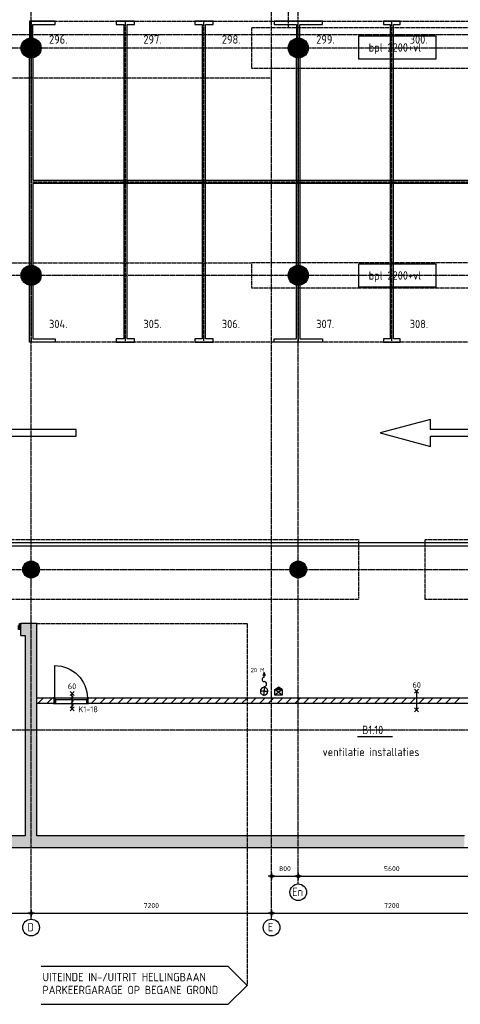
# Model space of a CAD drawing. Extents: x 3380 to 143674, y 4709 to 79406.
# Tile 7 of 24: x 45859 to 59054, y 4709 to 34163. Entities that reach past the tile are written whole.
import ezdxf
from ezdxf.enums import TextEntityAlignment as Align

# ---------------------------------------------------------------- set-up
doc = ezdxf.new("R2010")
doc.units = 0
doc.header["$LTSCALE"] = 100
for name, pattern in [('CENTER2', [1.125, 0.75, -0.125, 0.125, -0.125]), ('DASHED', [0.75, 0.5, -0.25]), ('HIDDEN', [0.375, 0.25, -0.125])]:
    doc.linetypes.add(name, pattern=pattern)
doc.layers.get('0').update_dxf_attribs({"linetype": 'CONTINUOUS'})
doc.layers.get('DEFPOINTS').update_dxf_attribs({"linetype": 'CONTINUOUS'})
for name, color, linetype in [('BOUWKUNDIG', 11, 'CONTINUOUS'), ('PARKEREN', 8, 'HIDDEN'), ('STRAMIEN', 7, 'CENTER2'), ('TEKST', 11, 'CONTINUOUS')]:
    doc.layers.add(name, color=color, linetype=linetype)
doc.styles.add('BURO', font='ISO.SHX')
doc.styles.add('PIETERS', font='ISO.SHX')
doc.styles.get("Standard").update_dxf_attribs({"font": 'ISO.SHX'})
doc.dimstyles.new('1-50', dxfattribs={"dimscale": 50, "dimtxt": 3, "dimasz": 1, "dimexe": 0, "dimexo": 0, "dimgap": 1, "dimtad": 1, "dimdec": 0, "dimtxsty": 'STANDARD', "dimblk1": 'B-TOD', "dimblk2": 'B-TOD', "dimsah": 1, "dimcen": 0, "dimse1": 1, "dimse2": 1, "dimclrd": 256, "dimclre": 256, "dimclrt": 256, "dimazin": 3, "dimtfac": 1, "dimtdec": 0, "dimtmove": 0, "dimatfit": 3, "dimtolj": 1})

# ---------------------------------------------------------------- blocks, each defined once
blk = doc.blocks.new('B-TOD')
for p, q in [((-2, 0), (2, 0)), ((0, -2), (0, 2))]:
    blk.add_line(p, q)
blk.add_circle((0, 0), 0.86)
blk = doc.blocks.new('*D13')
at = {"linetype": 'BYBLOCK'}
blk.add_line((8748, -173168), (15848, -173168), dxfattribs=at)
at = {"layer": 'DEFPOINTS', "color": 0, "linetype": 'BYBLOCK'}
for p in [(15898, -173168), (8698, -173352), (15898, -173352)]:
    blk.add_point(p, dxfattribs=at)
at = {"linetype": 'BYBLOCK', "xscale": 50, "yscale": 50, "zscale": 50, "rotation": 180}
blk.add_blockref('B-TOD', (8698, -173168), dxfattribs=at)
at = {"linetype": 'BYBLOCK', "xscale": 50, "yscale": 50, "zscale": 50}
blk.add_blockref('B-TOD', (15898, -173168), dxfattribs=at)
at = {"linetype": 'BYBLOCK'}
blk.add_text('7200', height=150, dxfattribs=at).set_placement((12298, -173018), align=Align.CENTER)
blk = doc.blocks.new('*D14')
at = {"linetype": 'BYBLOCK'}
blk.add_line((1548, -173168), (8648, -173168), dxfattribs=at)
at = {"layer": 'DEFPOINTS', "color": 0, "linetype": 'BYBLOCK'}
for p in [(8698, -173168), (1498, -173352), (8698, -173352)]:
    blk.add_point(p, dxfattribs=at)
at = {"linetype": 'BYBLOCK', "xscale": 50, "yscale": 50, "zscale": 50, "rotation": 180}
blk.add_blockref('B-TOD', (1498, -173168), dxfattribs=at)
at = {"linetype": 'BYBLOCK', "xscale": 50, "yscale": 50, "zscale": 50}
blk.add_blockref('B-TOD', (8698, -173168), dxfattribs=at)
at = {"linetype": 'BYBLOCK'}
blk.add_text('7200', height=150, dxfattribs=at).set_placement((5098, -173018), align=Align.CENTER)
blk = doc.blocks.new('*D19')
at = {"linetype": 'BYBLOCK'}
blk.add_line((16748, -172064), (22248, -172064), dxfattribs=at)
at = {"layer": 'DEFPOINTS', "color": 0, "linetype": 'BYBLOCK'}
for p in [(22298, -171785), (22298, -172064), (16698, -172457)]:
    blk.add_point(p, dxfattribs=at)
at = {"linetype": 'BYBLOCK', "xscale": 50, "yscale": 50, "zscale": 50, "rotation": 180}
blk.add_blockref('B-TOD', (16698, -172064), dxfattribs=at)
at = {"linetype": 'BYBLOCK', "xscale": 50, "yscale": 50, "zscale": 50}
blk.add_blockref('B-TOD', (22298, -172064), dxfattribs=at)
at = {"linetype": 'BYBLOCK'}
blk.add_text('5600', height=150, dxfattribs=at).set_placement((19498, -171914), align=Align.CENTER)
blk = doc.blocks.new('*D20')
at = {"linetype": 'BYBLOCK'}
blk.add_line((15948, -173168), (23048, -173168), dxfattribs=at)
at = {"layer": 'DEFPOINTS', "color": 0, "linetype": 'BYBLOCK'}
for p in [(23098, -173168), (15898, -173352), (23098, -173352)]:
    blk.add_point(p, dxfattribs=at)
at = {"linetype": 'BYBLOCK', "xscale": 50, "yscale": 50, "zscale": 50, "rotation": 180}
blk.add_blockref('B-TOD', (15898, -173168), dxfattribs=at)
at = {"linetype": 'BYBLOCK', "xscale": 50, "yscale": 50, "zscale": 50}
blk.add_blockref('B-TOD', (23098, -173168), dxfattribs=at)
at = {"linetype": 'BYBLOCK'}
blk.add_text('7200', height=150, dxfattribs=at).set_placement((19498, -173018), align=Align.CENTER)
blk = doc.blocks.new('*D21')
at = {"linetype": 'BYBLOCK'}
blk.add_line((15948, -172064), (16648, -172064), dxfattribs=at)
at = {"layer": 'DEFPOINTS', "color": 0, "linetype": 'BYBLOCK'}
for p in [(16698, -172064), (15898, -172457), (16698, -172457)]:
    blk.add_point(p, dxfattribs=at)
at = {"linetype": 'BYBLOCK', "xscale": 50, "yscale": 50, "zscale": 50, "rotation": 180}
blk.add_blockref('B-TOD', (15898, -172064), dxfattribs=at)
at = {"linetype": 'BYBLOCK', "xscale": 50, "yscale": 50, "zscale": 50}
blk.add_blockref('B-TOD', (16698, -172064), dxfattribs=at)
at = {"linetype": 'BYBLOCK'}
blk.add_text('800', height=150, dxfattribs=at).set_placement((16298, -171914), align=Align.CENTER)

msp = doc.modelspace()

# ---------------------------------------------------------------- linework, layer by layer
at = {"layer": 'BOUWKUNDIG', "linetype": 'HIDDEN'}
for p, q in [((53902, 40316), (53902, 33916)), ((53402, 32416), (39102, 32416)), ((39602, 26891), (52802, 26891)), ((61202, 26891), (52802, 26891)), ((52802, 26891), (52802, 26141)), ((52802, 26141), (61202, 26141))]:
    msp.add_line(p, q, dxfattribs=at)
at = {"layer": 'BOUWKUNDIG'}
for p, q in [((45896.9, 16085.8), (45866.9, 16085.8)), ((45866.9, 16085.8), (45866.9, 15934.8)), ((45866.9, 15934.8), (45896.9, 15934.8)), ((45896.9, 15745.8), (45896.9, 16095.8)), ((45896.9, 15934.8), (45896.9, 16085.8)), ((53178.7, 14631.3), (53141.2, 14539.4)), ((53178.7, 14487.9), (53178.7, 14631.3)), ((53216.2, 14539.4), (53178.7, 14631.3)), ((53178.7, 14184.6), (53178.7, 14212.9)), ((46912, 13876), (47892, 13876)), ((46912, 13813), (46921, 13831)), ((46921, 13813), (46912, 13831)), ((46937, 13826), (47867, 13826)), ((46937, 13705), (47867, 13705)), ((47892, 13813), (47883, 13831)), ((47883, 13813), (47892, 13831))]:
    msp.add_line(p, q, dxfattribs=at)
at = {"layer": 'BOUWKUNDIG', "linetype": 'CONTINUOUS'}
for p, q in [((45866.9, 16046.8), (45896.9, 16016.8)), ((45866.9, 15993.8), (45896.9, 15963.8)), ((45866.9, 15940.8), (45872.9, 15934.8)), ((45881, 16085.8), (45896.9, 16069.9)), ((46377, 16095.8), (45896.9, 16095.8)), ((46377, 9745.8), (46377, 16095.8)), ((45896.9, 15745.8), (46027, 15745.8)), ((46027, 15745.8), (46027, 9745.8)), ((53494.6, 14126.4), (53604.9, 14197.9)), ((53715.2, 14126.4), (53604.9, 14197.9)), ((46417.6, 13716), (46567.6, 13866)), ((46682.7, 13716), (46832.7, 13866)), ((48008.6, 13716), (48158.6, 13866)), ((48273.7, 13716), (48423.7, 13866)), ((48538.9, 13716), (48688.9, 13866)), ((48804.1, 13716), (48954.1, 13866)), ((49069.2, 13716), (49219.2, 13866)), ((49334.4, 13716), (49484.4, 13866)), ((49599.6, 13716), (49749.6, 13866)), ((49864.7, 13716), (50014.7, 13866)), ((50129.9, 13716), (50279.9, 13866)), ((50395.1, 13716), (50545.1, 13866)), ((50660.2, 13716), (50810.2, 13866)), ((50925.4, 13716), (51075.4, 13866)), ((51190.6, 13716), (51340.6, 13866)), ((51455.7, 13716), (51605.7, 13866)), ((51720.9, 13716), (51870.9, 13866)), ((51986, 13716), (52136, 13866)), ((52251.2, 13716), (52401.2, 13866)), ((52516.4, 13716), (52666.4, 13866)), ((52781.5, 13716), (52931.5, 13866)), ((53046.7, 13716), (53196.7, 13866)), ((53311.9, 13716), (53461.9, 13866)), ((53715.2, 14126.4), (53494.8, 13957.7)), ((53714.9, 13957.7), (53494.8, 14126.4)), ((53494.8, 13957.7), (53494.8, 14126.4)), ((53494.8, 14126.4), (53715.2, 14126.4)), ((53714.9, 13957.7), (53494.8, 13957.7)), ((53577, 13716), (53727, 13866)), ((53715.2, 14126.4), (53714.9, 13957.7)), ((53842.2, 13716), (53992.2, 13866)), ((54107.4, 13716), (54257.4, 13866)), ((54372.5, 13716), (54522.5, 13866)), ((54637.7, 13716), (54787.7, 13866)), ((54902.9, 13716), (55052.9, 13866)), ((55168, 13716), (55318, 13866)), ((55433.2, 13716), (55583.2, 13866)), ((55698.4, 13716), (55848.4, 13866)), ((55963.5, 13716), (56113.5, 13866)), ((56228.7, 13716), (56378.7, 13866)), ((56493.9, 13716), (56643.9, 13866)), ((56759, 13716), (56909, 13866)), ((57024.2, 13716), (57174.2, 13866)), ((57289.3, 13716), (57439.3, 13866)), ((57554.5, 13716), (57704.5, 13866)), ((57819.7, 13716), (57969.7, 13866)), ((58084.8, 13716), (58234.8, 13866)), ((58350, 13716), (58500, 13866)), ((58615.2, 13716), (58765.2, 13866)), ((58880.3, 13716), (59030.3, 13866)), ((46027, 9746), (6401.9, 9746)), ((59177, 9746), (46377, 9746)), ((24922, 9396), (59527, 9396))]:
    msp.add_line(p, q, dxfattribs=at)
at = {"layer": 'BOUWKUNDIG', "linetype": 'HIDDEN'}
for points in [[(52802, 32716), (61202, 32716), (61202, 33916), (52802, 33916)], [(56002, 16816), (36702, 16816), (36702, 18616), (56002, 18616)], [(77602, 16816), (58002, 16816), (58002, 18616), (77602, 18616)]]:
    msp.add_lwpolyline(points, close=True, dxfattribs=at)
at = {"layer": 'BOUWKUNDIG', "linetype": 'CONTINUOUS'}
for points in [[(46052, 33316, 300, 300, 1), (46352, 33316, 300, 300, 1)], [(54052, 33316, 300, 300, 1), (54352, 33316, 300, 300, 1)], [(46052, 26516, 300, 300, 1), (46352, 26516, 300, 300, 1)], [(54052, 26516, 300, 300, 1), (54352, 26516, 300, 300, 1)], [(46077, 17716, 250, 250, 1), (46327, 17716, 250, 250, 1)], [(54077, 17716, 250, 250, 1), (54327, 17716, 250, 250, 1)]]:
    msp.add_lwpolyline(points, format="xyseb", close=True, dxfattribs=at)
at = {"layer": 'BOUWKUNDIG'}
for points in [[(45884.9, 15934.8), (45886.9, 15934.8), (45886.9, 15924.8), (45826.9, 15924.8), (45826.9, 16045.8), (45842.9, 16045.8), (45842.9, 16032.8), (45851.9, 16032.8), (45851.9, 16095.8), (45886.9, 16095.8), (45886.9, 16085.8), (45884.9, 16085.8), (45884.9, 16093.8), (45853.9, 16093.8), (45853.9, 16030.8), (45840.9, 16030.8), (45840.9, 16043.8), (45828.9, 16043.8), (45828.9, 15926.8), (45884.9, 15926.8)], [(46879, 13715), (46877, 13715), (46877, 13705), (46937, 13705), (46937, 13826), (46921, 13826), (46921, 13813), (46912, 13813), (46912, 13876), (46877, 13876), (46877, 13866), (46879, 13866), (46879, 13874), (46910, 13874), (46910, 13811), (46923, 13811), (46923, 13824), (46935, 13824), (46935, 13707), (46879, 13707)], [(47887, 13871), (46917, 13871), (46917, 13831), (47047, 13831), (47887, 13831)], [(47925, 13715), (47927, 13715), (47927, 13705), (47867, 13705), (47867, 13826), (47883, 13826), (47883, 13813), (47892, 13813), (47892, 13876), (47927, 13876), (47927, 13866), (47925, 13866), (47925, 13874), (47894, 13874), (47894, 13811), (47881, 13811), (47881, 13824), (47869, 13824), (47869, 13707), (47925, 13707)]]:
    msp.add_lwpolyline(points, close=True, dxfattribs=at)
at = {"layer": 'BOUWKUNDIG', "linetype": 'HIDDEN'}
msp.add_lwpolyline([(46377, 16095.8), (52672, 16095.8), (52672, 5275.1)], dxfattribs=at)
at = {"layer": 'BOUWKUNDIG'}
msp.add_lwpolyline([(46917, 13871), (46917, 14841, -0.4142136), (47887, 13871)], format="xyb", dxfattribs=at)
for points in [[(53178.7, 14184.6), (53178.7, 14072.1), (53291.2, 14072.1, 0.4142136)], [(53066.2, 14072.1, 0.4142136), (53178.7, 13959.6), (53178.7, 14072.1)]]:
    msp.add_lwpolyline(points, format="xyb", close=True, dxfattribs=at)
for points in [[(46377, 13716), (46897, 13716), (46897, 13866), (46377, 13866)], [(46912, 13813), (46921, 13813), (46921, 13831), (46912, 13831), (46912, 13813)], [(47892, 13813), (47883, 13813), (47883, 13831), (47892, 13831), (47892, 13813)]]:
    msp.add_lwpolyline(points, dxfattribs=at)
at = {"layer": 'BOUWKUNDIG', "linetype": 'CONTINUOUS'}
msp.add_lwpolyline([(65307, 13716), (65307, 13866), (47905, 13866), (47905, 13716)], close=True, dxfattribs=at)
for centre, radius in [((46202, 33316), 300), ((54202, 33316), 300), ((46202, 26516), 300), ((54202, 26516), 300), ((46202, 17716), 250), ((54202, 17716), 250)]:
    msp.add_circle(centre, radius, dxfattribs=at)
at = {"layer": 'BOUWKUNDIG'}
for centre, radius, start, end in [((53178.7, 14425.4), 62.5, 90, 270), ((53178.7, 14072.1), 112.5, 90, 180), ((53178.7, 14287.9), 75, 270, 90), ((53178.7, 14072.1), 112.5, 270, 0)]:
    msp.add_arc(centre, radius, start, end, dxfattribs=at)
msp.add_solid([(45896.9, 16095.8), (46377, 16095.8), (45896.9, 15745.8), (46027, 15745.8)], dxfattribs=at)
at = {"layer": 'BOUWKUNDIG', "linetype": 'CONTINUOUS'}
for points in [[(46027, 9745.8), (46377, 9745.8), (46027, 15745.8), (46377, 16095.8)], [(53604.9, 14197.9), (53604.9, 14126.4), (53549.8, 14162.2), (53494.8, 14126.4)], [(53604.9, 14197.9), (53604.9, 14126.4), (53660.1, 14162.2), (53715, 14126.4)], [(24922, 9746), (24922, 9396), (59177, 9746), (59177, 9396)]]:
    msp.add_solid(points, dxfattribs=at)
at = {"layer": 'PARKEREN'}
for p, q in [((46202, 34116), (67727, 34116)), ((46202, 33616), (46202, 34116)), ((46202, 33616), (46202, 34116)), ((54202, 33616), (54202, 34116)), ((46202, 29316), (67727, 29316)), ((46202, 26216), (46202, 24516)), ((54202, 26216), (54202, 24516)), ((67727, 24516), (46202, 24516))]:
    msp.add_line(p, q, dxfattribs=at)
at = {"layer": 'PARKEREN', "linetype": 'HIDDEN'}
for p, q in [((46202, 34116), (46202, 33616)), ((46202, 33016), (46202, 26816)), ((54202, 33016), (54202, 26816))]:
    msp.add_line(p, q, dxfattribs=at)
at = {"layer": 'PARKEREN', "linetype": 'CONTINUOUS'}
for p, q in [((46152, 26811.8), (46152, 33020.2)), ((46252, 33020.2), (46252, 29366)), ((54152, 26811.8), (54152, 33020.2)), ((54252, 33020.2), (54252, 26811.8)), ((46252, 29266), (46252, 26811.8))]:
    msp.add_line(p, q, dxfattribs=at)
for points in [[(46252, 33616), (46252, 34016), (46927, 34016), (46927, 34116), (46152, 34116), (46152, 34016), (46152, 34016), (46152, 33616)], [(54252, 33616), (54252, 34016), (54927, 34016), (54927, 34116), (53477, 34116), (53477, 34016), (54152, 34016), (54152, 33616)], [(46252, 29366), (67727, 29366)], [(67727, 29266), (46252, 29266)], [(67727, 18416), (38977, 18416), (38977, 27682)], [(67727, 18516), (39077, 18516), (39077, 27682)], [(46252, 26216), (46252, 24616), (46927, 24616), (46927, 24516), (46152, 24516), (46152, 24616), (46152, 24616), (46152, 26216)], [(54252, 26216), (54252, 24616), (54927, 24616), (54927, 24516), (53477, 24516), (53477, 24616), (54152, 24616), (54152, 26216)], [(45049.2, 21900.5), (44645.1, 22600.4), (45476.1, 22600.4), (44356.5, 22900.4), (43236.8, 22600.4), (44067.8, 22600.4), (44587.4, 21700.4), (47549.2, 21700.4), (47549.2, 21900.4), (45049.2, 21900.4)]]:
    msp.add_lwpolyline(points, dxfattribs=at)
for points in [[(48977, 24616), (48752, 24616), (48752, 24516), (49302, 24516), (49302, 24616), (49077, 24616), (49077, 29316), (49077, 34016), (49302, 34016), (49302, 34116), (48752, 34116), (48752, 34016), (48977, 34016), (48977, 29316)], [(51327, 29316), (51327, 24616), (51102, 24616), (51102, 24516), (51652, 24516), (51652, 24616), (51427, 24616), (51427, 29316), (51427, 34016), (51652, 34016), (51652, 34116), (51102, 34116), (51102, 34016), (51327, 34016)], [(57052, 29316), (57052, 34016), (57252, 34016), (57252, 34116), (56752, 34116), (56752, 34016), (56952, 34016), (56952, 29316), (56952, 24616), (56752, 24616), (56752, 24516), (57252, 24516), (57252, 24616), (57052, 24616)], [(60656.3, 21700.4), (60656.3, 21900.4), (58156.3, 21900.4), (58156.3, 22202.3), (56656.3, 21800.4), (58156.3, 21398.5), (58156.3, 21700.4)]]:
    msp.add_lwpolyline(points, close=True, dxfattribs=at)
at = {"layer": 'PARKEREN'}
for points in [[(49027, 24516), (49027, 29316), (49027, 34116)], [(51377, 24516), (51377, 29316), (51377, 34116)], [(57002, 24516), (57002, 29316), (57002, 34116)], [(57002, 24516), (57002, 29316), (57002, 34116)]]:
    msp.add_lwpolyline(points, dxfattribs=at)
at = {"layer": 'PARKEREN', "linetype": 'DASHED'}
msp.add_lwpolyline([(67727, 18516), (39077, 18516), (39077, 27682)], dxfattribs=at)
at = {"layer": 'STRAMIEN'}
for p, q in [((46202, 7254.8), (46202, 78745)), ((53402, 7254.8), (53402, 78738.2)), ((54202, 8310.9), (54202, 77888.2)), ((5017.3, 33716), (141976.2, 33716)), ((5017.3, 33316), (141976.2, 33316)), ((3879.5, 26516), (143173.7, 26516)), ((5117.3, 17716), (141976.2, 17716)), ((3879.5, 12916), (143173.7, 12916))]:
    msp.add_line(p, q, dxfattribs=at)
at = {"layer": 'STRAMIEN', "linetype": 'CONTINUOUS'}
for centre in [(54202, 8060.9), (46202, 7004.8), (53402, 7004.8)]:
    msp.add_circle(centre, 250, dxfattribs=at)
at = {"layer": 'TEKST'}
for p, q in [((57683.2, 14141.1), (57803.2, 14021.1)), ((57803.2, 14141.1), (57683.2, 14021.1)), ((47373.1, 14066.4, 310.7), (47493.1, 13946.4, 310.7)), ((47493.1, 14066.4, 310.7), (47373.1, 13946.4, 310.7)), ((47403.1, 13953, 310.7), (47463.1, 13893, 310.7)), ((47403.1, 13833, 310.7), (47463.1, 13893, 310.7)), ((47433.1, 13548.7, 310.7), (47433.1, 14006.4, 310.7)), ((57743.2, 14076.3), (57743.2, 13520.9)), ((47493.1, 13488.7, 310.7), (47373.1, 13608.7, 310.7)), ((47373.1, 13488.7, 310.7), (47493.1, 13608.7, 310.7)), ((47403.1, 13833, 310.7), (47463.1, 13773, 310.7)), ((47403.1, 13713, 310.7), (47463.1, 13773, 310.7)), ((47403.1, 13713, 310.7), (47463.1, 13653, 310.7)), ((47403.1, 13593, 310.7), (47463.1, 13653, 310.7)), ((57803.2, 13460.9), (57683.2, 13580.9)), ((57683.2, 13460.9), (57803.2, 13580.9)), ((52106.3, 5840.8), (46507, 5840.8)), ((52672, 5275.1), (52106.3, 5840.8)), ((52672, 5275.1), (52106.3, 4709.4)), ((46507, 4709.4), (52106.3, 4709.4))]:
    msp.add_line(p, q, dxfattribs=at)
at = {"layer": 'TEKST', "linetype": 'CONTINUOUS'}
msp.add_line((55979, 12716.4), (57019.8, 12716.4), dxfattribs=at)
at = {"layer": 'TEKST'}
for points in [[(56019.1, 33681.7), (58318.7, 33681.7), (58318.7, 32981.6), (56019.1, 32981.6)], [(56019.1, 26860.9), (58318.7, 26860.9), (58318.7, 26160.8), (56019.1, 26160.8)]]:
    msp.add_lwpolyline(points, close=True, dxfattribs=at)

# ---------------------------------------------------------------- texts
at = {"layer": 'PARKEREN', "style": 'PIETERS'}
for s, p in [('296.', (46739.5, 33445.9)), ('297.', (49564.5, 33445.9)), ('298.', (51914.5, 33445.9)), ('299.', (54739.5, 33445.9)), ('300.', (57539.5, 33445.9)), ('304.', (46739.5, 24935.3)), ('305.', (49564.5, 24935.3)), ('306.', (51914.5, 24935.3)), ('307.', (54739.5, 24935.3)), ('308.', (57539.5, 24935.3))]:
    msp.add_text(s, height=250, dxfattribs=at).set_placement(p)
at = {"layer": 'STRAMIEN', "linetype": 'CONTINUOUS', "style": 'BURO'}
for s, p in [('En', (54020.6, 7949.5)), ('D', (46090.5, 6893.4)), ('E', (53290.5, 6893.4))]:
    msp.add_text(s, height=250, dxfattribs=at).set_placement(p)
at = {"layer": 'TEKST', "style": 'PIETERS'}
for s, height, p in [('bpl 2200+vl', 250, (56308.8, 33207.5)), ('bpl 2200+vl', 250, (56308.8, 26386.7)), ('60', 175, (47302, 14135.5, 310.7)), ('60', 175, (57621.8, 14176.3))]:
    msp.add_text(s, height=height, dxfattribs=at).set_placement(p)
at = {"layer": 'TEKST', "linetype": 'CONTINUOUS', "style": 'PIETERS'}
for s, height, p in [('20 M.', 125, (52777.6, 14644.9)), ('B1.10', 250, (56110.9, 12791.5)), ('ventilatie installaties', 250, (54930.3, 12132.7)), ('UITEINDE IN-/UITRIT HELLINGBAAN', 250, (46544.8, 5398)), ('PARKEERGARAGE OP BEGANE GROND', 250, (46544.8, 5013.2))]:
    msp.add_text(s, height=height, dxfattribs=at).set_placement(p)
at = {"layer": 'TEKST'}
msp.add_text('K1-18', height=175, dxfattribs=at).set_placement((47618.1, 13446.1, 310.7))

# ---------------------------------------------------------------- dimensions: what is measured, and where the dimension line sits
at = {"layer": 'STRAMIEN', "linetype": 'CONTINUOUS'}
for base, p1, p2, picture, middle in [((54202, 8543.3), (53402, 8149.9), (54202, 8149.9), '*D21', (53802, 8693.3)), ((59802, 8543.3), (54202, 8149.9), (59802, 8822.1), '*D19', (57002, 8693.3))]:
    dim = msp.add_linear_dim(base=base, p1=p1, p2=p2, dimstyle='1-50', override={"dimclrd": 1}, dxfattribs=at)
    dim.commit()
    dim.dimension.update_dxf_attribs({"geometry": picture, "text_midpoint": middle, "insert": (37504, 180606.9)})
for base, p1, p2, picture, middle in [((46202, 7438.8), (39002, 7254.8), (46202, 7254.8), '*D14', (42602, 7588.8)), ((53402, 7438.8), (46202, 7254.8), (53402, 7254.8), '*D13', (49802, 7588.8)), ((60602, 7438.8), (53402, 7254.8), (60602, 7254.8), '*D20', (57002, 7588.8))]:
    dim = msp.add_linear_dim(base=base, p1=p1, p2=p2, dimstyle='1-50', dxfattribs=at)
    dim.commit()
    dim.dimension.update_dxf_attribs({"geometry": picture, "text_midpoint": middle, "insert": (37504, 180606.9)})

doc.saveas('drawing.dxf')
